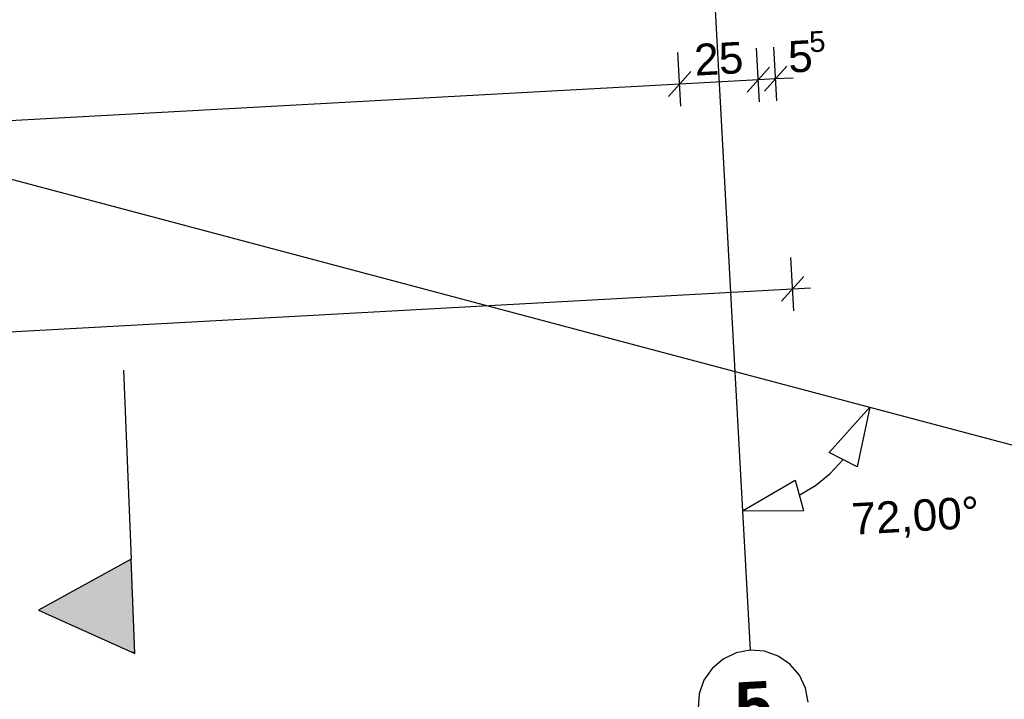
# Model space of a CAD drawing. Extents: x 199 to 1388, y 138 to 979.
# Tile 29 of 155: x 727 to 789, y 256 to 299. Entities that reach past the tile are written whole.
import ezdxf
from ezdxf.lldxf.tags import DXFTag

# ---------------------------------------------------------------- set-up
doc = ezdxf.new("R2010")
doc.units = 0
doc.layers.add('01 Schnitt Marker Gebäude', color=7, linetype='Continuous', lineweight=25)
doc.layers.add('02 Raster Gebäude-A07ET47NDI', color=7, linetype='Continuous', lineweight=25)
for name, color, linetype, lineweight, true_color in [('01AFU Allgemein Bemaßung-A07ET47HDI', 7, 'Continuous', 25, 0x848484), ('02 Raster Bemaßung-A07ET47FDI', 7, 'Continuous', 25, 0x848484), ('A-0', 7, 'Continuous', 25, 0x848484), ('UPO_Loop2', 140, 'Continuous', 30, 0x00bfff)]:
    doc.layers.add(name, color=color, linetype=linetype, lineweight=lineweight, true_color=true_color)
doc.styles.get("Standard").update_dxf_attribs({"font": 'arial.ttf'})
tags = doc.linetypes.add('Raster-A07ET47ODI', pattern=[0.2, 0.1, -0.05, 0, -0.05]).pattern_tags.tags
tags[10:11] = [DXFTag(74, 4), DXFTag(75, 0), DXFTag(340, '0'), DXFTag(46, 1.0), DXFTag(50, 0.0), DXFTag(44, 0.0), DXFTag(45, 0.0)]
tags[8:9] = [DXFTag(74, 4), DXFTag(75, 0), DXFTag(340, '0'), DXFTag(46, 1.0), DXFTag(50, 0.0), DXFTag(44, 0.0), DXFTag(45, 0.0)]
tags[6:7] = [DXFTag(74, 4), DXFTag(75, 0), DXFTag(340, '0'), DXFTag(46, 1.0), DXFTag(50, 0.0), DXFTag(44, 0.0), DXFTag(45, 0.0)]
tags[4:5] = [DXFTag(74, 4), DXFTag(75, 0), DXFTag(340, '0'), DXFTag(46, 1.0), DXFTag(50, 0.0), DXFTag(44, 0.0), DXFTag(45, 0.0)]
tags = doc.linetypes.add('Schnittlinie', pattern=[0.3, 0.15, -0.075, 0, -0.075]).pattern_tags.tags
tags[10:11] = [DXFTag(74, 4), DXFTag(75, 0), DXFTag(340, '0'), DXFTag(46, 1.0), DXFTag(50, 0.0), DXFTag(44, 0.0), DXFTag(45, 0.0)]
tags[8:9] = [DXFTag(74, 4), DXFTag(75, 0), DXFTag(340, '0'), DXFTag(46, 1.0), DXFTag(50, 0.0), DXFTag(44, 0.0), DXFTag(45, 0.0)]
tags[6:7] = [DXFTag(74, 4), DXFTag(75, 0), DXFTag(340, '0'), DXFTag(46, 1.0), DXFTag(50, 0.0), DXFTag(44, 0.0), DXFTag(45, 0.0)]
tags[4:5] = [DXFTag(74, 4), DXFTag(75, 0), DXFTag(340, '0'), DXFTag(46, 1.0), DXFTag(50, 0.0), DXFTag(44, 0.0), DXFTag(45, 0.0)]

# ---------------------------------------------------------------- blocks, each defined once
blk = doc.blocks.new('Referenz-A07ET47ZDI', base_point=(226.995, 158.1))
at = {"layer": '01 Schnitt Marker Gebäude', "linetype": 'Schnittlinie', "ltscale": 156.25}
blk.add_line((733.535, 276.914), (734.021, 264.924), dxfattribs=at)
at = {"layer": '01 Schnitt Marker Gebäude'}
for p, q in [((734.021, 264.924), (728.148, 261.683)), ((734.264, 258.929), (734.021, 264.924)), ((728.148, 261.683), (734.264, 258.929))]:
    blk.add_line(p, q, dxfattribs=at)
for points in [[(734.021, 261.683), (728.148, 261.683), (734.021, 264.924)], [(734.26, 259.038), (734.021, 259.038), (734.021, 264.924)], [(734.021, 259.038), (734.021, 261.683), (728.148, 261.683)], [(734.264, 258.929), (734.26, 259.038), (734.021, 259.038)]]:
    blk.add_solid(points, dxfattribs=at)
at = {"layer": '01AFU Allgemein Bemaßung-A07ET47HDI'}
for p, q in [((768.913, 293.681), (768.727, 297.083)), ((773.906, 293.955), (773.72, 297.356)), ((775, 294.015), (774.814, 297.416)), ((775.632, 296.209), (774.216, 294.629)), ((769.544, 295.875), (768.129, 294.296)), ((773.121, 294.569), (774.537, 296.149)), ((659.005, 289.073), (768.836, 295.086)), ((768.836, 295.086), (773.829, 295.359)), ((773.829, 295.359), (774.924, 295.419)), ((774.924, 295.419), (776.047, 295.48)), ((776.081, 280.673), (775.895, 284.074)), ((775.296, 281.287), (776.712, 282.867)), ((594.184, 272.124), (776.004, 282.077)), ((776.004, 282.077), (777.128, 282.139))]:
    blk.add_line(p, q, dxfattribs=at)
at = {"layer": '02 Raster Bemaßung-A07ET47FDI'}
for p, q in [((780.903, 274.563), (778.317, 271.693)), ((780.903, 274.563), (780.098, 270.784)), ((780.098, 270.784), (778.317, 271.693)), ((778.385, 270.36), (779.208, 271.239)), ((772.823, 267.989), (776.16, 269.938)), ((776.16, 269.938), (776.687, 268.009)), ((777.452, 269.6), (778.385, 270.36)), ((776.423, 268.974), (777.452, 269.6)), ((772.823, 267.989), (776.687, 268.009))]:
    blk.add_line(p, q, dxfattribs=at)
at = {"layer": '02 Raster Gebäude-A07ET47NDI', "linetype": 'Raster-A07ET47ODI', "ltscale": 56.250004}
for p, q in [((735.15, 956.219), (772.215, 279.107)), ((322.804, 396.183), (768.12, 277.957)), ((772.215, 279.107), (773.308, 259.137)), ((768.12, 277.957), (829.947, 261.543))]:
    blk.add_line(p, q, dxfattribs=at)
at = {"layer": '02 Raster Gebäude-A07ET47NDI', "linetype": 'ByBlock', "ltscale": 56.250004}
for p, q in [((772.215, 279.107), (772.215, 279.107)), ((772.215, 279.107), (772.215, 279.107)), ((768.12, 277.957), (768.12, 277.957)), ((768.12, 277.957), (768.12, 277.957))]:
    blk.add_line(p, q, dxfattribs=at)
at = {"layer": '02 Raster Gebäude-A07ET47NDI'}
for p, q in [((772.41, 258.968), (771.586, 258.573)), ((773.308, 259.137), (772.41, 258.968)), ((774.219, 259.067), (773.308, 259.137)), ((775.081, 258.764), (774.219, 259.067)), ((775.835, 258.248), (775.081, 258.764)), ((771.586, 258.573), (770.893, 257.978)), ((776.43, 257.555), (775.835, 258.248)), ((770.893, 257.978), (770.377, 257.224)), ((776.825, 256.731), (776.43, 257.555)), ((770.377, 257.224), (770.074, 256.362)), ((770.074, 256.362), (770.005, 255.451)), ((776.994, 255.833), (776.825, 256.731))]:
    blk.add_line(p, q, dxfattribs=at)
at = {"layer": 'A-0', "linetype": 'Continuous', "ltscale": 312.5}
for p, q in [((734.021, 264.924), (728.148, 261.683)), ((734.264, 258.929), (734.021, 264.924)), ((728.148, 261.683), (734.264, 258.929))]:
    blk.add_line(p, q, dxfattribs=at)
at = {"layer": '01AFU Allgemein Bemaßung-A07ET47HDI', "linetype": 'ByBlock', "ltscale": 40.625, "attachment_point": 1, "rotation": 3.1332}
for s, insert, char_height in [('{\\fArial;5}', (777.021, 298.409), 1.32), ('{\\fArial;25}', (769.711, 297.603), 2), ('{\\fArial;5}', (775.661, 297.794), 2)]:
    blk.add_mtext(s, dxfattribs=dict(at, insert=insert, char_height=char_height))
at = {"layer": '02 Raster Bemaßung-A07ET47FDI', "linetype": 'ByBlock', "ltscale": 56.250004, "insert": (779.694, 268.462), "char_height": 2, "attachment_point": 1, "rotation": 3.1332}
blk.add_mtext('{\\fArial;72,00°}', dxfattribs=at)
at = {"layer": '02 Raster Gebäude-A07ET47NDI', "linetype": 'Continuous', "ltscale": 56.250004, "insert": (772.275, 257.077), "char_height": 3, "attachment_point": 1, "rotation": 3.1332}
blk.add_mtext('{\\fArial|b1|i0;5}', dxfattribs=at)

msp = doc.modelspace()

# ---------------------------------------------------------------- block references
at = {"layer": 'UPO_Loop2', "color": 219, "lineweight": 80, "ltscale": 4000.00006, "true_color": 0x642165}
msp.add_blockref('Referenz-A07ET47ZDI', (226.995, 158.1), dxfattribs=at)

doc.saveas('drawing.dxf')
